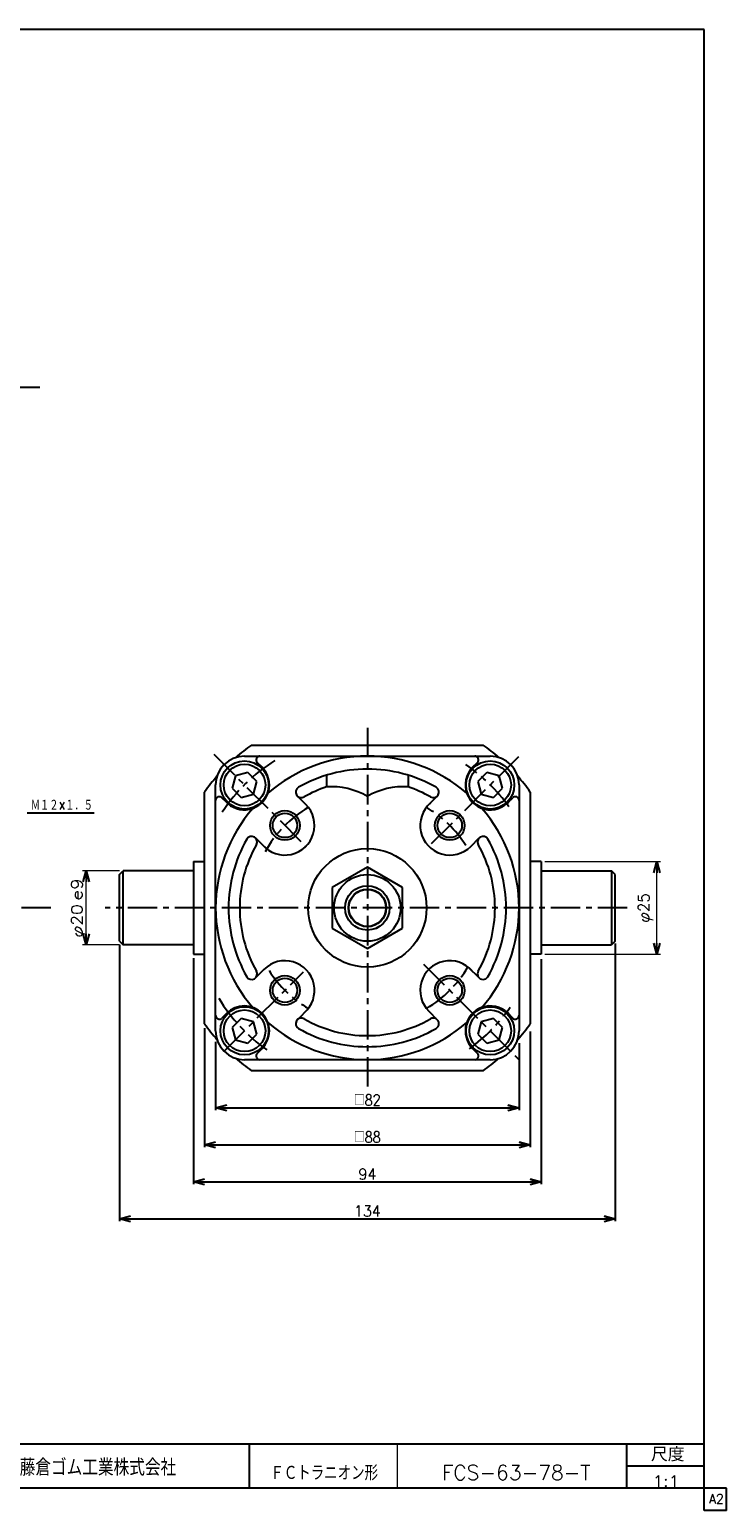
# Model space of a CAD drawing. Header units: millimetres. Extents: x -272 to 287, y -200 to 200.
# Tile 2 of 2: x 99 to 287, y -200 to 200. Entities that reach past the tile are written whole.
import ezdxf
from ezdxf.enums import TextEntityAlignment as Align

# ---------------------------------------------------------------- set-up
doc = ezdxf.new("R2010")
doc.units = ezdxf.units.MM
doc.header["$LTSCALE"] = 0.25
doc.linetypes.add('CENTER', pattern=[50.8, 31.75, -6.35, 6.35, -6.35])
doc.layers.add('ZUWAKU', color=7, linetype='Continuous')
doc.styles.add('FdaStyle0', font='txt.shx', dxfattribs={"bigfont": 'bigfont'})
doc.dimstyles.new('DaDimRotatedStyle', dxfattribs={"dimtxt": 3, "dimasz": 3.000002, "dimexe": 1, "dimexo": 1, "dimgap": 1, "dimtad": 3, "dimdsep": 46, "dimtxsty": 'FdaStyle0', "dimblk1": 'OPEN30', "dimblk2": 'OPEN30', "dimsah": 1, "dimcen": 0.09, "dimclrd": 4, "dimclre": 4, "dimclrt": 4, "dimadec": 0, "dimazin": 2, "dimtfac": 1, "dimtdec": 4, "dimtmove": 0, "dimatfit": 0, "dimfxl": 1, "dimarcsym": 0})

# ---------------------------------------------------------------- blocks, each defined once
blk = doc.blocks.new('_OPEN30')
at = {"color": 0, "linetype": 'ByBlock', "lineweight": -2}
for p, q in [((-1, 0.267949), (0, 0)), ((0, 0), (-1, -0.267949)), ((0, 0), (-1, 0))]:
    blk.add_line(p, q, dxfattribs=at)
blk = doc.blocks.new('DC_GROUP_Φ63_8')
at = {"color": 4, "linetype": 'Continuous', "lineweight": 25}
for p, q in [((222.27, -0.7), (219.82, -3.15)), ((219.82, -3.15), (220.72, -6.5)), ((225.62, -1.6), (222.27, -0.7)), ((226.51, -4.95), (225.62, -1.6)), ((220.72, -6.5), (224.06, -7.4)), ((224.06, -7.4), (226.51, -4.95))]:
    blk.add_line(p, q, dxfattribs=at)
for radius in [6.5, 5.63]:
    blk.add_circle((223.17, -4.05), radius, dxfattribs=at)
blk = doc.blocks.new('DC_GROUP_Φ63_9')
at = {"color": 4, "linetype": 'Continuous', "lineweight": 25}
for p, q in [((154.32, -1.6), (153.42, -4.95)), ((157.66, -0.7), (154.32, -1.6)), ((160.11, -3.15), (157.66, -0.7)), ((159.22, -6.5), (160.11, -3.15)), ((153.42, -4.95), (155.87, -7.4)), ((155.87, -7.4), (159.22, -6.5))]:
    blk.add_line(p, q, dxfattribs=at)
for radius in [6.5, 5.63]:
    blk.add_circle((156.77, -4.05), radius, dxfattribs=at)
blk = doc.blocks.new('DC_GROUP_Φ63_10')
at = {"color": 4, "linetype": 'Continuous', "lineweight": 25}
for p, q in [((155.87, -67.1), (153.42, -69.55)), ((159.22, -68), (155.87, -67.1)), ((153.42, -69.55), (154.32, -72.9)), ((157.66, -73.8), (160.11, -71.35)), ((160.11, -71.35), (159.22, -68)), ((154.32, -72.9), (157.66, -73.8))]:
    blk.add_line(p, q, dxfattribs=at)
for radius in [6.5, 5.63]:
    blk.add_circle((156.77, -70.45), radius, dxfattribs=at)
blk = doc.blocks.new('DC_GROUP_Φ63_11')
at = {"color": 4, "linetype": 'Continuous', "lineweight": 25}
for p, q in [((224.06, -67.1), (220.72, -68)), ((226.51, -69.55), (224.06, -67.1)), ((220.72, -68), (219.82, -71.35)), ((219.82, -71.35), (222.27, -73.8)), ((225.62, -72.9), (226.51, -69.55)), ((222.27, -73.8), (225.62, -72.9))]:
    blk.add_line(p, q, dxfattribs=at)
for radius in [6.5, 5.63]:
    blk.add_circle((223.17, -70.45), radius, dxfattribs=at)
blk = doc.blocks.new('DC_GROUP_Φ63_12')
at = {"color": 4, "linetype": 'Continuous', "lineweight": 25}
for p, q in [((189.97, -26.28), (180.47, -31.77)), ((199.47, -31.77), (189.97, -26.28)), ((180.47, -31.77), (180.47, -42.73)), ((199.47, -42.73), (199.47, -31.77)), ((180.47, -42.73), (189.97, -48.22)), ((189.97, -48.22), (199.47, -42.73))]:
    blk.add_line(p, q, dxfattribs=at)
for radius in [9, 6, 5.1]:
    blk.add_circle((189.97, -37.25), radius, dxfattribs=at)
blk = doc.blocks.new('*D14')
at = {"color": 4, "linetype": 'Continuous', "lineweight": 13}
for p, q in [((122.97, -27.25), (112.97, -27.25)), ((113.97, -47.25), (113.97, -27.25)), ((122.97, -47.25), (112.97, -47.25))]:
    blk.add_line(p, q, dxfattribs=at)
at = {"color": 4, "xscale": 3.000002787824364, "yscale": 2.999989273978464}
for p, rotation in [((113.97, -27.25), 90), ((113.97, -47.25), 270)]:
    blk.add_blockref('_OPEN30', p, dxfattribs=dict(at, rotation=rotation))
at = {"color": 4, "style": 'FdaStyle0'}
blk.add_text('e9', height=3, rotation=90, dxfattribs=at).set_placement((112.97, -35.25), (112.97, -29.25), align=Align.FIT)
at = {"color": 4, "style": 'FdaStyle0', "width": 0.9375}
blk.add_text('φ20', height=3, rotation=90, dxfattribs=at).set_placement((112.97, -45.25), (112.97, -36.25), align=Align.FIT)
blk = doc.blocks.new('*D18')
at = {"color": 4, "linetype": 'Continuous', "lineweight": 13}
for p, q in [((237.97, -24.75), (269.17, -24.75)), ((268.17, -49.75), (268.17, -24.75)), ((237.97, -49.75), (269.17, -49.75))]:
    blk.add_line(p, q, dxfattribs=at)
at = {"color": 4, "xscale": 3.000002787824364, "yscale": 2.999989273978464}
for p, rotation in [((268.17, -24.75), 90), ((268.17, -49.75), 270)]:
    blk.add_blockref('_OPEN30', p, dxfattribs=dict(at, rotation=rotation))
at = {"color": 4, "insert": (267.17, -37.25), "char_height": 3, "width": 15, "attachment_point": 8, "rotation": 90, "style": 'FdaStyle0'}
blk.add_mtext('\\T1.00;φ25', dxfattribs=at)

msp = doc.modelspace()

# ---------------------------------------------------------------- linework, layer by layer
at = {"color": 4, "linetype": 'CENTER', "lineweight": 25}
for p, q in [((101.44, 103.323), (-119.935, 103.323)), ((189.967, 11.362), (189.967, -85.459)), ((148.436, 4.281), (173.35, -20.633)), ((207.326, -19.89), (231.078, 3.862)), ((104.461, -37.25), (-119.935, -37.25)), ((260.173, -37.25), (119.083, -37.25)), ((151.251, -75.965), (172.736, -54.48)), ((205.124, -52.407), (230.967, -78.25))]:
    msp.add_line(p, q, dxfattribs=at)
at = {"color": 4, "linetype": 'Continuous', "lineweight": 25}
for p, q in [((158.662, 6.75), (221.272, 6.75)), ((156.767, 3.75), (189.967, 3.75)), ((161.506, 0.757), (160.22, 2.043)), ((189.967, 3.75), (223.167, 3.75)), ((218.428, 0.757), (219.714, 2.043)), ((178.967, -1.399), (178.967, -4.55)), ((200.967, -1.399), (200.967, -4.55)), ((145.967, -68.555), (145.967, -5.945)), ((148.967, -37.25), (148.967, -4.05)), ((151.96, -8.789), (150.674, -7.503)), ((173.35, -9.319), (171.07, -7.039)), ((205.853, -10.049), (208.863, -7.039)), ((227.974, -8.789), (229.26, -7.503)), ((230.967, -4.05), (230.967, -37.25)), ((233.967, -5.945), (233.967, -68.555)), ((97.996, -11.581), (116.174, -11.581)), ((162.766, -21.363), (159.756, -18.353)), ((217.897, -20.633), (220.177, -18.353)), ((122.967, -28.25), (123.967, -27.25)), ((142.767, -27.25), (123.967, -27.25)), ((123.967, -47.25), (123.967, -27.25)), ((142.967, -24.75), (142.967, -49.75)), ((142.967, -24.75), (145.967, -24.75)), ((236.967, -24.75), (233.967, -24.75)), ((236.967, -24.75), (236.967, -49.75)), ((237.167, -27.25), (255.967, -27.25)), ((256.967, -28.25), (255.967, -27.25)), ((255.967, -27.25), (255.967, -47.25)), ((122.967, -46.25), (122.967, -28.25)), ((256.967, -46.25), (256.967, -28.25)), ((148.967, -70.45), (148.967, -37.25)), ((230.967, -37.25), (230.967, -70.45)), ((122.967, -46.25), (123.967, -47.25)), ((122.967, -47.187), (122.967, -121.85)), ((142.767, -47.25), (123.967, -47.25)), ((237.167, -47.25), (255.967, -47.25)), ((256.967, -46.25), (255.967, -47.25)), ((256.967, -46.828), (256.967, -121.85)), ((142.967, -49.75), (145.967, -49.75)), ((142.967, -50.865), (142.967, -111.85)), ((236.967, -49.75), (233.967, -49.75)), ((236.967, -51.066), (236.967, -111.85)), ((162.036, -53.867), (159.756, -56.147)), ((217.167, -53.137), (220.177, -56.147)), ((151.96, -65.711), (150.674, -66.997)), ((174.08, -64.45), (171.07, -67.46)), ((206.584, -65.181), (208.863, -67.46)), ((227.974, -65.711), (229.26, -66.997)), ((145.967, -69.715), (145.967, -101.85)), ((233.967, -70.629), (233.967, -101.85)), ((148.967, -73.394), (148.967, -91.85)), ((161.506, -75.257), (160.22, -76.543)), ((218.428, -75.257), (219.714, -76.543)), ((230.967, -73.802), (230.967, -91.85)), ((189.967, -78.25), (156.767, -78.25)), ((223.167, -78.25), (189.967, -78.25)), ((221.272, -81.25), (158.662, -81.25)), ((148.967, -91.25), (230.967, -91.25)), ((145.967, -101.25), (233.967, -101.25)), ((142.967, -111.25), (236.967, -111.25)), ((122.967, -121.25), (256.967, -121.25))]:
    msp.add_line(p, q, dxfattribs=at)
for centre, radius in [((167.693, -14.976), 4), ((167.693, -14.976), 3.3), ((212.241, -14.976), 4), ((212.241, -14.976), 3.3), ((189.967, -37.25), 16), ((189.967, -37.25), 6), ((189.967, -37.25), 5), ((167.693, -59.524), 4), ((212.241, -59.524), 4), ((167.693, -59.524), 3.3), ((212.241, -59.524), 3.3)]:
    msp.add_circle(centre, radius, dxfattribs=at)
for centre, radius, start, end in [((189.967, -37.25), 54, 125.43094, 131.1973), ((189.967, -37.25), 54, 48.8027, 54.56906), ((156.767, -4.05), 7.8, 90, 180), ((156.733, -4.016), 6.75, 220.87302, 45), ((160.927, 2.75), 1, 90, 225), ((189.967, -37.25), 41, 90, 130.96301), ((189.967, -37.25), 37.5, 90, 119.69906), ((189.967, -37.25), 41, 49.03699, 90), ((189.967, -37.25), 37.5, 60.30094, 90), ((223.201, -4.016), 6.75, 128.87884, 320.12946), ((219.007, 2.75), 1, 315, 90), ((223.167, -4.05), 7.8, 0, 90), ((189.967, -37.25), 54, 138.8027, 144.56906), ((189.967, -37.25), 54, 35.43094, 41.1973), ((149.967, -8.21), 1, 45, 180), ((172.131, -5.979), 1.5, 119.69906, 299.69906), ((189.967, -37.25), 34.5, 108.59282, 119.69906), ((180.171, -24.514), 20, 60.42145, 93.45102), ((199.763, -24.514), 20, 86.54898, 119.57855), ((189.967, -37.25), 34.5, 60.30094, 71.40718), ((207.803, -5.979), 1.5, 240.30094, 60.30094), ((229.967, -8.21), 1, 0, 135), ((189.967, -37.25), 41, 139.03699, 180), ((167.693, -14.976), 8, 220.83676, 45), ((212.241, -14.976), 8, 130.83676, 315), ((189.967, -37.25), 41, 0, 40.96301), ((189.967, -37.25), 37.5, 150.30094, 180), ((158.696, -19.414), 1.5, 330.30094, 150.30094), ((221.238, -19.414), 1.5, 29.69906, 209.69906), ((189.967, -37.25), 37.5, 0, 29.69906), ((189.967, -37.25), 34.5, 150.30094, 180), ((189.967, -37.25), 34.5, 0, 29.69906), ((142.767, -27.05), 0.2, 270, 0), ((237.167, -27.05), 0.2, 180, 270), ((189.967, -37.25), 41, 180, 220.96301), ((189.967, -37.25), 37.5, 180, 209.69906), ((189.967, -37.25), 34.5, 180, 209.69906), ((189.967, -37.25), 34.5, 330.30094, 360), ((189.967, -37.25), 41, 319.03699, 360), ((189.967, -37.25), 37.5, 330.30094, 360), ((142.767, -47.45), 0.2, 0, 90), ((237.167, -47.45), 0.2, 90, 180), ((167.693, -59.524), 8, 310.83676, 135), ((212.241, -59.524), 8, 40.83676, 225), ((158.696, -55.086), 1.5, 209.69906, 29.69906), ((221.238, -55.086), 1.5, 150.30094, 330.30094), ((156.733, -70.484), 6.75, 315, 135), ((223.201, -70.484), 6.75, 39.17733, 225), ((149.967, -66.29), 1, 180, 315), ((172.131, -68.521), 1.5, 60.30094, 240.30094), ((189.967, -37.25), 34.5, 240.30094, 270), ((189.967, -37.25), 34.5, 270, 299.69906), ((207.803, -68.521), 1.5, 299.69906, 119.69906), ((229.967, -66.29), 1, 225, 360), ((189.967, -37.25), 54, 215.43094, 221.1973), ((156.767, -70.45), 7.8, 180, 270), ((189.967, -37.25), 41, 229.03699, 270), ((189.967, -37.25), 37.5, 240.30094, 270), ((189.967, -37.25), 41, 270, 310.96301), ((189.967, -37.25), 37.5, 270, 299.69906), ((223.167, -70.45), 7.8, 270, 0), ((189.967, -37.25), 54, 318.8027, 324.56906), ((189.967, -37.25), 54, 228.8027, 234.56906), ((160.927, -77.25), 1, 135, 270), ((219.007, -77.25), 1, 270, 45), ((189.967, -37.25), 54, 305.43094, 311.1973)]:
    msp.add_arc(centre, radius, start, end, dxfattribs=at)
at = {"color": 4, "linetype": 'CENTER', "lineweight": 25}
for radius, start, end in [(47, 122.14582, 146.66404), (47, 35.48526, 55.44707), (31.5, 120.4093, 151.30134), (31.5, 32.34937, 59.5907), (31.5, 212.5127, 239.71246), (31.5, 300.4093, 329.71246), (47, 211.2761, 234.63965), (47, 305.9795, 325.21595)]:
    msp.add_arc((189.967, -37.25), radius, start, end, dxfattribs=at)
at = {"layer": 'ZUWAKU', "color": 5, "linetype": 'Continuous', "lineweight": 25}
for p, q in [((281, 200), (-272, 200)), ((281, -200), (281, 200)), ((287, -194), (-272, -194)), ((287, -200), (287, -194)), ((287, -200), (281, -200))]:
    msp.add_line(p, q, dxfattribs=at)
at = {"layer": 'ZUWAKU', "color": 4, "linetype": 'Continuous', "lineweight": 25}
for p, q in [((90, -182), (281, -182)), ((158, -182), (158, -194)), ((260.135, -194), (260.135, -182)), ((260.135, -188), (281, -188))]:
    msp.add_line(p, q, dxfattribs=at)
at = {"layer": 'ZUWAKU', "color": 4, "linetype": 'Continuous', "lineweight": 13}
msp.add_line((198, -182), (198, -194), dxfattribs=at)

# ---------------------------------------------------------------- block references
at = {"linetype": 'Continuous'}
for name in ['DC_GROUP_Φ63_9', 'DC_GROUP_Φ63_8', 'DC_GROUP_Φ63_12', 'DC_GROUP_Φ63_10', 'DC_GROUP_Φ63_11']:
    msp.add_blockref(name, (0, 0), dxfattribs=at)
at = {"color": 4, "xscale": 3.000002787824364, "yscale": 2.999989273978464}
for p, rotation in [((148.967, -91.25), 180), ((230.967, -91.25), 360), ((145.967, -101.25), 180), ((233.967, -101.25), 360), ((142.967, -111.25), 180), ((236.967, -111.25), 360), ((122.967, -121.25), 180), ((256.967, -121.25), 360)]:
    msp.add_blockref('_OPEN30', p, dxfattribs=dict(at, rotation=rotation))

# ---------------------------------------------------------------- texts
at = {"color": 4, "style": 'FdaStyle0'}
for s, height, width, p, p2 in [('Ｍ１２×１．５', 3, 0.666667, (99.016, -10.981), (115.816, -10.981)), ('□82', 3, 0.75, (186.367, -90.65), (193.567, -90.65)), ('□88', 3, 0.75, (186.367, -100.65), (193.567, -100.65)), ('94', 3, 0.8, (187.567, -110.65), (192.367, -110.65)), ('134', 3, 0.8, (186.367, -120.65), (193.567, -120.65)), ('ＦＣトラニオン形', 4, 0.694511, (163.76, -191.883), (192.86, -191.883)), ('FCS-63-78-T', 4, 0.820408, (210.094, -191.795), (250.294, -191.795)), ('1:1', 3, 0.8, (267.026, -193.595), (274.226, -193.595))]:
    msp.add_text(s, height=height, dxfattribs=dict(at, width=width)).set_placement(p, p2, align=Align.FIT)
at = {"layer": 'ZUWAKU', "color": 4, "style": 'FdaStyle0'}
for s, height, width, p, p2 in [('尺度', 3.8, 0.749175, (266.615, -186.78), (275.695, -186.78)), ('藤倉ゴム工業株式会社', 4.5, 0.652778, (96.013, -190.657), (138.313, -190.657))]:
    msp.add_text(s, height=height, dxfattribs=dict(at, width=width)).set_placement(p, p2, align=Align.FIT)
at = {"layer": 'ZUWAKU', "color": 7, "style": 'FdaStyle0', "width": 0.8}
msp.add_text('A2', height=2.5, dxfattribs=at).set_placement((282.307, -198.125), (286.307, -198.125), align=Align.FIT)

# ---------------------------------------------------------------- dimensions: what is measured, and where the dimension line sits
at = {"linetype": 'Continuous', "lineweight": 13}
for base, p1, p2, text, picture, middle in [((113.967, -27.25), (123.967, -47.25), (123.967, -27.25), 'φ<>{}{ e9}', '*D14', (113.967, -40.75)), ((268.173, -24.75), (236.967, -49.75), (236.967, -24.75), 'φ<>', '*D18', (268.173, -37.25))]:
    dim = msp.add_linear_dim(base=base, p1=p1, p2=p2, angle=90, text=text, dimstyle='DaDimRotatedStyle', override={"dimtxt": 3, "dimasz": 3.000002, "dimexe": 1, "dimexo": 1, "dimgap": 1, "dimtad": 3, "dimtih": 0, "dimtoh": 0, "dimdec": 2, "dimzin": 8, "dimtxsty": 'FdaStyle0', "dimblk1": 'OPEN30', "dimblk2": 'OPEN30', "dimsah": 1, "dimclrd": 4, "dimclre": 4, "dimclrt": 4, "dimazin": 2, "dimtofl": 1, "dimatfit": 0, "dimtolj": 0, "dimtzin": 8}, dxfattribs=at)
    dim.commit()
    dim.dimension.update_dxf_attribs({"geometry": picture, "text_midpoint": middle})

doc.saveas('drawing.dxf')
